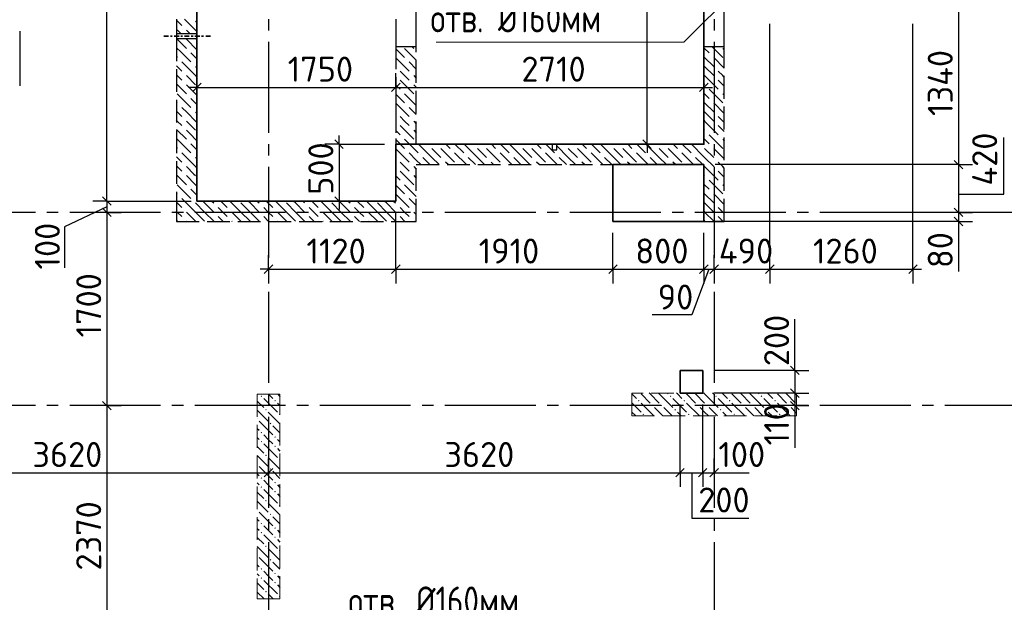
# Model space of a CAD drawing. Header units: millimetres. Extents: x 40580 to 1930067, y -240640 to 81020.
# Tile 21 of 256: x 249516 to 258180, y -215071 to -209945. Entities that reach past the tile are written whole.
import ezdxf

# ---------------------------------------------------------------- set-up
doc = ezdxf.new("R2010")
doc.units = ezdxf.units.MM
for name, pattern in [('______2', [270, 200, -70]), ('______5', [1100, 800, -100, 100, -100]), ('CENTER', [2, 1.25, -0.25, 0.25, -0.25])]:
    doc.linetypes.add(name, pattern=pattern)
for name, color, linetype, lineweight in [('Standard', 7, 'Continuous', 25), ('ЖБ Перекрытие верхний уровень', 7, 'Continuous', 35), ('ОСИ', 7, 'CENTER', 15), ('Примечания', 7, 'Continuous', 13)]:
    doc.layers.add(name, color=color, linetype=linetype, lineweight=lineweight)
doc.layers.add('ЖБ Пилон', color=7, linetype='______2', lineweight=13, true_color=0xa0a0a0)
doc.layers.add('ЖБ Стена верхний уровень', color=7, linetype='______2', true_color=0x656565)
doc.layers.add('Макрос окна_ макрос двери', color=7, linetype='Continuous')
doc.layers.add('Размерная выноска', color=7, linetype='Continuous')
doc.styles.add('GOST 2.304', font='isocpeur.ttf', dxfattribs={"width": 0.8})
doc.styles.add('ISOCPEUR', font='isocpeur.ttf')

msp = doc.modelspace()

# ---------------------------------------------------------------- hatches: boundary and pattern name
at = {"layer": 'ЖБ Пилон', "linetype": 'Continuous', "lineweight": -3, "transparency": 33554687}
for points in [[(251636.8, -213257.3), (251643.3, -213250.8), (251649.8, -213257.3), (251643.3, -213263.8)], [(251756.8, -213297.3), (251763.3, -213290.8), (251769.8, -213297.3), (251763.3, -213303.8)], [(254956.8, -213297.3), (254963.3, -213290.8), (254969.8, -213297.3), (254963.3, -213303.8)], [(255236.8, -213257.3), (255243.3, -213250.8), (255249.8, -213257.3), (255243.3, -213263.8)], [(255356.8, -213297.3), (255363.3, -213290.8), (255369.8, -213297.3), (255363.3, -213303.8)], [(255636.8, -213257.3), (255643.3, -213250.8), (255649.8, -213257.3), (255643.3, -213263.8)], [(255756.8, -213297.3), (255763.3, -213290.8), (255769.8, -213297.3), (255763.3, -213303.8)], [(256036.8, -213257.3), (256043.3, -213250.8), (256049.8, -213257.3), (256043.3, -213263.8)], [(256156.8, -213297.3), (256163.3, -213290.8), (256169.8, -213297.3), (256163.3, -213303.8)], [(251676.8, -213377.3), (251683.3, -213370.8), (251689.8, -213377.3), (251683.3, -213383.8)], [(255076.8, -213337.3), (255083.3, -213330.8), (255089.8, -213337.3), (255083.3, -213343.8)], [(255156.8, -213337.3), (255163.3, -213330.8), (255169.8, -213337.3), (255163.3, -213343.8)], [(255276.8, -213377.3), (255283.3, -213370.8), (255289.8, -213377.3), (255283.3, -213383.8)], [(255476.8, -213337.3), (255483.3, -213330.8), (255489.8, -213337.3), (255483.3, -213343.8)], [(255556.8, -213337.3), (255563.3, -213330.8), (255569.8, -213337.3), (255563.3, -213343.8)], [(255676.8, -213377.3), (255683.3, -213370.8), (255689.8, -213377.3), (255683.3, -213383.8)], [(255876.8, -213337.3), (255883.3, -213330.8), (255889.8, -213337.3), (255883.3, -213343.8)], [(255956.8, -213337.3), (255963.3, -213330.8), (255969.8, -213337.3), (255963.3, -213343.8)], [(256076.8, -213377.3), (256083.3, -213370.8), (256089.8, -213377.3), (256083.3, -213383.8)], [(256276.8, -213337.3), (256283.3, -213330.8), (256289.8, -213337.3), (256283.3, -213343.8)], [(251606.3, -213453.8), (251609.8, -213457.3), (251606.3, -213460.8)], [(251796.8, -213417.3), (251803.3, -213410.8), (251806.3, -213413.8), (251806.3, -213420.8), (251803.3, -213423.8)], [(254996.8, -213417.3), (255003.3, -213410.8), (255009.8, -213417.3), (255003.3, -213423.8)], [(255396.8, -213417.3), (255403.3, -213410.8), (255409.8, -213417.3), (255403.3, -213423.8)], [(255796.8, -213417.3), (255803.3, -213410.8), (255809.8, -213417.3), (255803.3, -213423.8)], [(256196.8, -213417.3), (256203.3, -213410.8), (256209.8, -213417.3), (256203.3, -213423.8)], [(251716.8, -213497.3), (251723.3, -213490.8), (251729.8, -213497.3), (251723.3, -213503.8)], [(251636.8, -213577.3), (251643.3, -213570.8), (251649.8, -213577.3), (251643.3, -213583.8)], [(251756.8, -213617.3), (251763.3, -213610.8), (251769.8, -213617.3), (251763.3, -213623.8)], [(251636.8, -213657.3), (251643.3, -213650.8), (251649.8, -213657.3), (251643.3, -213663.8)], [(251756.8, -213697.3), (251763.3, -213690.8), (251769.8, -213697.3), (251763.3, -213703.8)], [(251676.8, -213777.3), (251683.3, -213770.8), (251689.8, -213777.3), (251683.3, -213783.8)], [(251796.8, -213817.3), (251803.3, -213810.8), (251806.3, -213813.8), (251806.3, -213820.8), (251803.3, -213823.8)], [(251606.3, -213853.8), (251609.8, -213857.3), (251606.3, -213860.8)], [(251716.8, -213897.3), (251723.3, -213890.8), (251729.8, -213897.3), (251723.3, -213903.8)], [(251636.8, -213977.3), (251643.3, -213970.8), (251649.8, -213977.3), (251643.3, -213983.8)], [(251636.8, -214057.3), (251643.3, -214050.8), (251649.8, -214057.3), (251643.3, -214063.8)], [(251756.8, -214017.3), (251763.3, -214010.8), (251769.8, -214017.3), (251763.3, -214023.8)], [(251756.8, -214097.3), (251763.3, -214090.8), (251769.8, -214097.3), (251763.3, -214103.8)], [(251676.8, -214177.3), (251683.3, -214170.8), (251689.8, -214177.3), (251683.3, -214183.8)], [(251796.8, -214217.3), (251803.3, -214210.8), (251806.3, -214213.8), (251806.3, -214220.8), (251803.3, -214223.8)], [(251606.3, -214253.8), (251609.8, -214257.3), (251606.3, -214260.8)], [(251716.8, -214297.3), (251723.3, -214290.8), (251729.8, -214297.3), (251723.3, -214303.8)], [(251636.8, -214377.3), (251643.3, -214370.8), (251649.8, -214377.3), (251643.3, -214383.8)], [(251756.8, -214417.3), (251763.3, -214410.8), (251769.8, -214417.3), (251763.3, -214423.8)], [(251636.8, -214457.3), (251643.3, -214450.8), (251649.8, -214457.3), (251643.3, -214463.8)], [(251756.8, -214497.3), (251763.3, -214490.8), (251769.8, -214497.3), (251763.3, -214503.8)], [(251676.8, -214577.3), (251683.3, -214570.8), (251689.8, -214577.3), (251683.3, -214583.8)], [(251606.3, -214653.8), (251609.8, -214657.3), (251606.3, -214660.8)], [(251796.8, -214617.3), (251803.3, -214610.8), (251806.3, -214613.8), (251806.3, -214620.8), (251803.3, -214623.8)], [(251716.8, -214697.3), (251723.3, -214690.8), (251729.8, -214697.3), (251723.3, -214703.8)], [(251636.8, -214777.3), (251643.3, -214770.8), (251649.8, -214777.3), (251643.3, -214783.8)], [(251636.8, -214857.3), (251643.3, -214850.8), (251649.8, -214857.3), (251643.3, -214863.8)], [(251756.8, -214817.3), (251763.3, -214810.8), (251769.8, -214817.3), (251763.3, -214823.8)], [(251756.8, -214897.3), (251763.3, -214890.8), (251769.8, -214897.3), (251763.3, -214903.8)], [(251676.8, -214977.3), (251683.3, -214970.8), (251689.8, -214977.3), (251683.3, -214983.8)], [(251796.8, -215017.3), (251803.3, -215010.8), (251806.3, -215013.8), (251806.3, -215020.8), (251803.3, -215023.8)]]:
    msp.add_hatch(color=7, dxfattribs=at).paths.add_polyline_path(points, flags=16)

# ---------------------------------------------------------------- linework, layer by layer
at = {"layer": 'Standard', "color": 7, "linetype": 'Continuous', "lineweight": -3, "transparency": 33554687}
for p, q in [((257776.3, -209880.4), (257776.3, -211220.4)), ((249517.5, -210046), (249517.5, -210526.8)), ((251076.3, -210540.4), (251001.3, -210540.4)), ((251076.3, -210540.4), (252826.3, -210540.4)), ((252826.3, -210540.4), (255536.3, -210540.4)), ((255536.3, -210540.4), (255611.3, -210540.4)), ((252326.3, -211040.4), (252326.3, -210965.4)), ((252326.3, -211040.4), (252326.3, -211540.4)), ((255036.3, -211040.4), (255036.3, -211115.4)), ((257776.3, -211220.4), (257776.3, -211640.4)), ((250283.5, -211540.4), (250283.5, -211465.4)), ((250283.5, -211540.4), (250283.5, -211640.4)), ((252326.3, -211540.4), (252326.3, -211615.4)), ((250283.5, -211590.4), (249911.5, -211768.2)), ((257776.3, -211640.4), (257776.3, -211720.4)), ((257776.3, -211720.4), (257776.3, -211795.4)), ((249911.5, -211768.2), (249911.5, -212128)), ((251706.3, -212140.4), (251631.3, -212140.4)), ((252826.3, -212140.4), (254736.3, -212140.4)), ((254736.3, -212140.4), (255536.3, -212140.4)), ((255536.3, -212140.4), (255626.3, -212140.4)), ((255626.3, -212140.4), (256116.3, -212140.4)), ((256116.3, -212140.4), (257376.3, -212140.4)), ((257376.3, -212140.4), (257451.3, -212140.4)), ((256336.3, -213030.4), (256336.3, -212955.4)), ((256336.3, -213230.4), (256336.3, -213340.4)), ((250283.5, -213340.4), (250283.5, -215710.4)), ((256336.3, -213340.4), (256336.3, -213415.4)), ((248086.3, -213930.4), (251706.3, -213930.4)), ((251706.3, -213930.4), (255326.3, -213930.4)), ((255326.3, -213930.4), (255526.3, -213930.4)), ((255526.3, -213930.4), (255626.3, -213930.4)), ((255626.3, -213930.4), (255701.3, -213930.4))]:
    msp.add_line(p, q, dxfattribs=at)
at = {"layer": 'Standard', "color": 251, "linetype": 'Continuous', "lineweight": -3, "true_color": 0x656565, "transparency": 33554687}
for p, q in [((257376.3, -212140.4), (257376.3, -209980.4)), ((252826.3, -210540.4), (252826.3, -210415.4)), ((255536.3, -210540.4), (255536.3, -210415.4)), ((252826.3, -210540.4), (252826.3, -210665.4)), ((252826.3, -210540.4), (252826.3, -210940.4)), ((255536.3, -210540.4), (255536.3, -210665.4)), ((255536.3, -210540.4), (255536.3, -210940.4)), ((252326.3, -211040.4), (252201.3, -211040.4)), ((252326.3, -211040.4), (252451.3, -211040.4)), ((252326.3, -211040.4), (252726.3, -211040.4)), ((255036.3, -211040.4), (255436.3, -211040.4)), ((257776.3, -211220.4), (257651.3, -211220.4)), ((257776.3, -211220.4), (257901.3, -211220.4)), ((250283.5, -211540.4), (250158.5, -211540.4)), ((250283.5, -211540.4), (250408.5, -211540.4)), ((250283.5, -211540.4), (251026.3, -211540.4)), ((252326.3, -211540.4), (252201.3, -211540.4)), ((252326.3, -211540.4), (252451.3, -211540.4)), ((252326.3, -211540.4), (252326.3, -211540.4)), ((250283.5, -211640.4), (250158.5, -211640.4)), ((250283.5, -211640.4), (250408.5, -211640.4)), ((250283.5, -211640.4), (250283.5, -211640.4)), ((257776.3, -211640.4), (257651.3, -211640.4)), ((257776.3, -211640.4), (257901.3, -211640.4)), ((257776.3, -211720.4), (257651.3, -211720.4)), ((257776.3, -211720.4), (257901.3, -211720.4)), ((251706.3, -212140.4), (251706.3, -212015.4)), ((252826.3, -212140.4), (252826.3, -212015.4)), ((254736.3, -212140.4), (254736.3, -212015.4)), ((255536.3, -212140.4), (255536.3, -212015.4)), ((255626.3, -212140.4), (255626.3, -212015.4)), ((256116.3, -212140.4), (256116.3, -212015.4)), ((257376.3, -212140.4), (257376.3, -212015.4)), ((251706.3, -212140.4), (251706.3, -212265.4)), ((251706.3, -212140.4), (251706.3, -212140.4)), ((252826.3, -212140.4), (252826.3, -212265.4)), ((254736.3, -212140.4), (254736.3, -212265.4)), ((255536.3, -212140.4), (255536.3, -212265.4)), ((255626.3, -212140.4), (255626.3, -212265.4)), ((255626.3, -212140.4), (255626.3, -212140.4)), ((256116.3, -212140.4), (256116.3, -212265.4)), ((257376.3, -212140.4), (257376.3, -212265.4)), ((256336.3, -213030.4), (256211.3, -213030.4)), ((256336.3, -213030.4), (256461.3, -213030.4)), ((256336.3, -213230.4), (256211.3, -213230.4)), ((256336.3, -213230.4), (256461.3, -213230.4)), ((250283.5, -213340.4), (250158.5, -213340.4)), ((250283.5, -213340.4), (250408.5, -213340.4)), ((250283.5, -213340.4), (250283.5, -213340.4)), ((256336.3, -213340.4), (256211.3, -213340.4)), ((256336.3, -213340.4), (256461.3, -213340.4)), ((256336.3, -213340.4), (256336.3, -213340.4)), ((251706.3, -213930.4), (251706.3, -213805.4)), ((255326.3, -213930.4), (255326.3, -213805.4)), ((255526.3, -213930.4), (255526.3, -213805.4)), ((255626.3, -213930.4), (255626.3, -213805.4)), ((251706.3, -213930.4), (251706.3, -214055.4)), ((251706.3, -213930.4), (251706.3, -213930.4)), ((255326.3, -213930.4), (255326.3, -214055.4)), ((255526.3, -213930.4), (255526.3, -214055.4)), ((255626.3, -213930.4), (255626.3, -214055.4)), ((255626.3, -213930.4), (255626.3, -213930.4))]:
    msp.add_line(p, q, dxfattribs=at)
at = {"layer": 'Standard', "color": 7, "linetype": 'Continuous', "lineweight": 25, "transparency": 33554687}
for p, q in [((251038.8, -210577.9), (251113.8, -210502.9)), ((252788.8, -210577.9), (252863.8, -210502.9)), ((255498.8, -210577.9), (255573.8, -210502.9)), ((252288.8, -211002.9), (252363.8, -211077.9)), ((255073.8, -211077.9), (254998.8, -211002.9)), ((257738.8, -211182.9), (257813.8, -211257.9)), ((250246, -211502.9), (250321, -211577.9)), ((252288.8, -211502.9), (252363.8, -211577.9)), ((250246, -211602.9), (250321, -211677.9)), ((257738.8, -211602.9), (257813.8, -211677.9)), ((257738.8, -211682.9), (257813.8, -211757.9)), ((251668.8, -212177.9), (251743.8, -212102.9)), ((252788.8, -212177.9), (252863.8, -212102.9)), ((254698.8, -212177.9), (254773.8, -212102.9)), ((255498.8, -212177.9), (255573.8, -212102.9)), ((255588.8, -212177.9), (255663.8, -212102.9)), ((256078.8, -212177.9), (256153.8, -212102.9)), ((257338.8, -212177.9), (257413.8, -212102.9)), ((256298.8, -212992.9), (256373.8, -213067.9)), ((256298.8, -213192.9), (256373.8, -213267.9)), ((250246, -213302.9), (250321, -213377.9)), ((256298.8, -213302.9), (256373.8, -213377.9)), ((251668.8, -213967.9), (251743.8, -213892.9)), ((255288.8, -213967.9), (255363.8, -213892.9)), ((255488.8, -213967.9), (255563.8, -213892.9)), ((255588.8, -213967.9), (255663.8, -213892.9))]:
    msp.add_line(p, q, dxfattribs=at)
at = {"layer": 'Standard', "color": 7, "linetype": 'Continuous', "lineweight": -3, "transparency": 33554687}
for points in [[(255036.3, -211040.4), (255036.3, -208683), (255036.3, -208683), (255036.3, -206995.4)], [(250283.5, -211640.4), (250283.5, -211906.4), (250283.5, -211906.4), (250283.5, -211987), (250283.5, -211987), (250283.5, -213340.4)], [(251706.3, -212140.4), (252227.3, -212140.4), (252227.3, -212140.4), (252826.3, -212140.4)], [(256336.3, -213030.4), (256336.3, -213067.3), (256336.3, -213067.3), (256336.3, -213230.4)]]:
    msp.add_lwpolyline(points, dxfattribs=at)
at = {"layer": 'Standard', "color": 251, "linetype": 'Continuous', "lineweight": -3, "true_color": 0x656565, "transparency": 33554687}
for points in [[(256116.3, -212140.4), (256116.3, -212123.4), (256116.3, -212123.4), (256116.3, -209980.4)], [(257776.3, -211220.4), (257759.3, -211220.4), (257759.3, -211220.4), (255636.3, -211220.4)], [(252826.3, -212140.4), (252826.3, -212123.4), (252826.3, -212123.4), (252826.3, -212123.4), (252826.3, -212123.4), (252826.3, -212123.4), (252826.3, -212123.4), (252826.3, -212123.4), (252826.3, -212123.4), (252826.3, -211640.4)], [(257776.3, -211640.4), (257759.3, -211640.4), (257759.3, -211640.4), (257083.5, -211640.4)], [(257776.3, -211720.4), (257759.3, -211720.4), (257759.3, -211720.4), (255636.3, -211720.4)], [(254736.3, -212140.4), (254736.3, -212123.4), (254736.3, -212123.4), (254736.3, -212123.4), (254736.3, -212123.4), (254736.3, -212123.4), (254736.3, -212123.4), (254736.3, -211820.4)], [(255536.3, -212140.4), (255536.3, -212123.4), (255536.3, -212123.4), (255536.3, -212123.4), (255536.3, -212123.4), (255536.3, -211820.4)], [(256336.3, -213030.4), (256319.3, -213030.4), (256319.3, -213030.4), (255626.3, -213030.4)], [(256336.3, -213230.4), (256319.3, -213230.4), (256319.3, -213230.4), (255626.3, -213230.4)], [(255326.3, -213930.4), (255326.3, -213913.5), (255326.3, -213913.5), (255326.3, -213330.4)], [(255526.3, -213930.4), (255526.3, -213913.5), (255526.3, -213913.5), (255526.3, -213330.4)]]:
    msp.add_lwpolyline(points, dxfattribs=at)
at = {"layer": 'ЖБ Перекрытие верхний уровень', "transparency": 33554687}
for p, q in [((255536.3, -211220.4), (254736.3, -211220.4)), ((254736.3, -211220.4), (254736.3, -211720.4)), ((255536.3, -211720.4), (255536.3, -211220.4)), ((254736.3, -211720.4), (255536.3, -211720.4)), ((255526.3, -213030.4), (255326.3, -213030.4)), ((255326.3, -213030.4), (255326.3, -213230.4)), ((255526.3, -213230.4), (255526.3, -213030.4)), ((255326.3, -213230.4), (255526.3, -213230.4))]:
    msp.add_line(p, q, dxfattribs=at)
at = {"layer": 'ЖБ Перекрытие верхний уровень', "transparency": 33554687, "extrusion": (0, 0, -1)}
msp.add_lwpolyline([(-253006.3, -206995.4), (-253006.3, -207100.4), (-251076.3, -207100.4), (-251076.3, -211540.4), (-252826.3, -211540.4), (-252826.3, -211040.4), (-255536.3, -211040.4), (-255536.3, -206995.4), (-253006.3, -206995.4), (-253006.3, -206995.4)], dxfattribs=at)
at = {"layer": 'ЖБ Пилон', "color": 253, "linetype": '______2', "lineweight": 13, "true_color": 0xa0a0a0, "transparency": 33554687}
for p, q in [((251606.3, -213240.4), (251606.3, -215040.4)), ((251806.3, -213240.4), (251606.3, -213240.4)), ((251806.3, -215040.4), (251806.3, -213240.4)), ((256351.3, -213230.4), (254901.3, -213230.4)), ((254901.3, -213230.4), (254901.3, -213430.4)), ((256351.3, -213430.4), (256351.3, -213230.4)), ((254901.3, -213430.4), (256351.3, -213430.4)), ((251606.3, -215040.4), (251806.3, -215040.4))]:
    msp.add_line(p, q, dxfattribs=at)
at = {"layer": 'ЖБ Пилон', "color": 9, "linetype": 'Continuous', "lineweight": -3, "true_color": 0xc7c7c7, "transparency": 33554687}
for p, q in [((251663.3, -213277.3), (251783.3, -213397.3)), ((251743.3, -213277.3), (251706.4, -213240.4)), ((251786.4, -213240.4), (251806.3, -213260.3)), ((254903.3, -213237.3), (254901.3, -213235.3)), ((254943.3, -213277.3), (254903.3, -213237.3)), ((254983.3, -213237.3), (255063.3, -213317.3)), ((255063.3, -213237.3), (255056.4, -213230.4)), ((255063.3, -213237.3), (255143.3, -213317.3)), ((255136.4, -213230.4), (255143.3, -213237.3)), ((255143.3, -213237.3), (255263.3, -213357.3)), ((255216.4, -213230.4), (255223.3, -213237.3)), ((255263.3, -213277.3), (255383.3, -213397.3)), ((255303.3, -213237.3), (255296.4, -213230.4)), ((255343.3, -213277.3), (255303.3, -213237.3)), ((255383.3, -213237.3), (255463.3, -213317.3)), ((255463.3, -213237.3), (255456.4, -213230.4)), ((255463.3, -213237.3), (255543.3, -213317.3)), ((255536.4, -213230.4), (255543.3, -213237.3)), ((255543.3, -213237.3), (255663.3, -213357.3)), ((255616.4, -213230.4), (255623.3, -213237.3)), ((255663.3, -213277.3), (255783.3, -213397.3)), ((255703.3, -213237.3), (255696.4, -213230.4)), ((255743.3, -213277.3), (255703.3, -213237.3)), ((255783.3, -213237.3), (255863.3, -213317.3)), ((255863.3, -213237.3), (255856.4, -213230.4)), ((255863.3, -213237.3), (255943.3, -213317.3)), ((255936.4, -213230.4), (255943.3, -213237.3)), ((255943.3, -213237.3), (256063.3, -213357.3)), ((256016.4, -213230.4), (256023.3, -213237.3)), ((256063.3, -213277.3), (256183.3, -213397.3)), ((256103.3, -213237.3), (256096.4, -213230.4)), ((256143.3, -213277.3), (256103.3, -213237.3)), ((256183.3, -213237.3), (256263.3, -213317.3)), ((256263.3, -213237.3), (256256.4, -213230.4)), ((256263.3, -213237.3), (256343.3, -213317.3)), ((256336.4, -213230.4), (256343.3, -213237.3)), ((256343.3, -213237.3), (256351.3, -213245.3)), ((251606.3, -213300.3), (251663.3, -213357.3)), ((251606.3, -213380.3), (251703.3, -213477.3)), ((251783.3, -213317.3), (251806.3, -213340.3)), ((254901.3, -213315.3), (254983.3, -213397.3)), ((254983.3, -213317.3), (255096.4, -213430.4)), ((255143.3, -213397.3), (255103.3, -213357.3)), ((255183.3, -213357.3), (255256.4, -213430.4)), ((255383.3, -213317.3), (255496.4, -213430.4)), ((255543.3, -213397.3), (255503.3, -213357.3)), ((255583.3, -213357.3), (255656.4, -213430.4)), ((255783.3, -213317.3), (255896.4, -213430.4)), ((255943.3, -213397.3), (255903.3, -213357.3)), ((255983.3, -213357.3), (256056.4, -213430.4)), ((256183.3, -213317.3), (256296.4, -213430.4)), ((256343.3, -213397.3), (256303.3, -213357.3)), ((251703.3, -213397.3), (251806.3, -213500.3)), ((254903.3, -213397.3), (254936.4, -213430.4)), ((255176.4, -213430.4), (255143.3, -213397.3)), ((255303.3, -213397.3), (255336.4, -213430.4)), ((255576.4, -213430.4), (255543.3, -213397.3)), ((255703.3, -213397.3), (255736.4, -213430.4)), ((255976.4, -213430.4), (255943.3, -213397.3)), ((256103.3, -213397.3), (256136.4, -213430.4)), ((256351.3, -213405.3), (256343.3, -213397.3)), ((251606.3, -213540.3), (251623.3, -213557.3)), ((251623.3, -213477.3), (251743.3, -213597.3)), ((251806.3, -213580.3), (251743.3, -213517.3)), ((251606.3, -213620.3), (251623.3, -213637.3)), ((251703.3, -213637.3), (251663.3, -213597.3)), ((251743.3, -213677.3), (251703.3, -213637.3)), ((251783.3, -213637.3), (251806.3, -213660.3)), ((251606.3, -213700.3), (251663.3, -213757.3)), ((251663.3, -213677.3), (251783.3, -213797.3)), ((251783.3, -213717.3), (251806.3, -213740.3)), ((251606.3, -213780.3), (251703.3, -213877.3)), ((251703.3, -213797.3), (251806.3, -213900.3)), ((251623.3, -213877.3), (251743.3, -213997.3)), ((251606.3, -213940.3), (251623.3, -213957.3)), ((251806.3, -213980.3), (251743.3, -213917.3)), ((251606.3, -214020.3), (251623.3, -214037.3)), ((251703.3, -214037.3), (251663.3, -213997.3)), ((251743.3, -214077.3), (251703.3, -214037.3)), ((251783.3, -214037.3), (251806.3, -214060.3)), ((251606.3, -214100.3), (251663.3, -214157.3)), ((251663.3, -214077.3), (251783.3, -214197.3)), ((251783.3, -214117.3), (251806.3, -214140.3)), ((251606.3, -214180.3), (251703.3, -214277.3)), ((251703.3, -214197.3), (251806.3, -214300.3)), ((251623.3, -214277.3), (251743.3, -214397.3)), ((251806.3, -214380.3), (251743.3, -214317.3)), ((251606.3, -214340.3), (251623.3, -214357.3)), ((251606.3, -214420.3), (251623.3, -214437.3)), ((251703.3, -214437.3), (251663.3, -214397.3)), ((251606.3, -214500.3), (251663.3, -214557.3)), ((251663.3, -214477.3), (251783.3, -214597.3)), ((251743.3, -214477.3), (251703.3, -214437.3)), ((251783.3, -214437.3), (251806.3, -214460.3)), ((251606.3, -214580.3), (251703.3, -214677.3)), ((251783.3, -214517.3), (251806.3, -214540.3)), ((251623.3, -214677.3), (251743.3, -214797.3)), ((251703.3, -214597.3), (251806.3, -214700.3)), ((251606.3, -214740.3), (251623.3, -214757.3)), ((251806.3, -214780.3), (251743.3, -214717.3)), ((251606.3, -214820.3), (251623.3, -214837.3)), ((251703.3, -214837.3), (251663.3, -214797.3)), ((251743.3, -214877.3), (251703.3, -214837.3)), ((251783.3, -214837.3), (251806.3, -214860.3)), ((251606.3, -214900.3), (251663.3, -214957.3)), ((251663.3, -214877.3), (251783.3, -214997.3)), ((251783.3, -214917.3), (251806.3, -214940.3)), ((251606.3, -214980.3), (251666.4, -215040.4)), ((251703.3, -214997.3), (251746.4, -215040.4))]:
    msp.add_line(p, q, dxfattribs=at)
at = {"layer": 'ЖБ Стена верхний уровень', "color": 251, "linetype": '______2', "lineweight": -3, "true_color": 0x656565, "transparency": 33554687}
for p, q in [((250896.3, -209940.4), (250896.3, -210070.4)), ((251076.3, -210070.4), (251076.3, -209940.4)), ((251076.3, -210070.4), (250896.3, -210070.4)), ((251076.3, -210070.4), (250896.3, -210070.4)), ((250896.3, -210110.4), (251076.3, -210110.4)), ((250896.3, -210110.4), (251076.3, -210110.4)), ((250896.3, -210110.4), (250896.3, -211540.4)), ((251076.3, -211540.4), (251076.3, -210110.4)), ((252826.3, -210180.4), (253006.3, -210180.4)), ((252826.3, -210180.4), (252826.3, -211540.4)), ((253006.3, -211040.4), (253006.3, -210180.4)), ((255536.3, -210180.4), (255716.3, -210180.4)), ((255536.3, -210180.4), (255536.3, -211040.4)), ((255716.3, -211720.4), (255716.3, -210180.4)), ((254201.3, -211040.4), (253006.3, -211040.4)), ((254201.3, -211040.4), (254201.3, -211090.4)), ((254241.3, -211090.4), (254241.3, -211040.4)), ((255536.3, -211040.4), (254241.3, -211040.4)), ((254201.3, -211090.4), (254241.3, -211090.4)), ((253006.3, -211220.4), (255536.3, -211220.4)), ((253006.3, -211720.4), (253006.3, -211220.4)), ((255536.3, -211220.4), (255536.3, -211720.4)), ((250896.3, -211540.4), (250896.3, -211720.4)), ((252826.3, -211540.4), (251076.3, -211540.4)), ((250896.3, -211720.4), (252826.3, -211720.4)), ((252826.3, -211720.4), (253006.3, -211720.4)), ((255536.3, -211720.4), (255716.3, -211720.4))]:
    msp.add_line(p, q, dxfattribs=at)
at = {"layer": 'ЖБ Стена верхний уровень', "color": 9, "linetype": 'Continuous', "lineweight": -3, "true_color": 0xc7c7c7, "transparency": 33554687}
for p, q in [((251063.3, -210037.3), (250966.4, -209940.4)), ((251063.3, -209957.3), (251076.3, -209970.3)), ((250903.3, -210037.3), (250896.3, -210030.3)), ((250983.3, -210037.3), (251016.4, -210070.4)), ((251063.3, -210037.3), (251076.3, -210050.3)), ((250983.3, -210117.3), (251076.3, -210210.3)), ((251056.4, -210110.4), (251063.3, -210117.3)), ((251076.3, -210290.3), (251023.3, -210237.3)), ((252826.3, -210200.3), (252903.3, -210277.3)), ((252903.3, -210197.3), (253006.3, -210300.3)), ((252966.4, -210180.4), (252983.3, -210197.3)), ((255543.3, -210197.3), (255536.3, -210190.3)), ((255583.3, -210237.3), (255543.3, -210197.3)), ((255606.4, -210180.4), (255703.3, -210277.3)), ((250896.3, -210270.3), (250903.3, -210277.3)), ((251063.3, -210437.3), (250943.3, -210317.3)), ((252826.3, -210280.3), (252943.3, -210397.3)), ((253006.3, -210380.3), (252943.3, -210317.3)), ((255543.3, -210277.3), (255623.3, -210357.3)), ((250896.3, -210350.3), (250943.3, -210397.3)), ((250903.3, -210437.3), (250896.3, -210430.3)), ((251063.3, -210357.3), (251076.3, -210370.3)), ((252903.3, -210437.3), (252863.3, -210397.3)), ((255543.3, -210357.3), (255536.3, -210350.3)), ((255536.3, -210430.3), (255543.3, -210437.3)), ((255543.3, -210357.3), (255623.3, -210437.3)), ((255703.3, -210437.3), (255663.3, -210397.3)), ((250943.3, -210477.3), (250903.3, -210437.3)), ((250983.3, -210437.3), (251063.3, -210517.3)), ((250983.3, -210517.3), (251076.3, -210610.3)), ((251063.3, -210437.3), (251076.3, -210450.3)), ((252826.3, -210520.3), (252863.3, -210557.3)), ((252863.3, -210477.3), (252983.3, -210597.3)), ((252943.3, -210477.3), (252903.3, -210437.3)), ((252983.3, -210437.3), (253006.3, -210460.3)), ((252983.3, -210517.3), (253006.3, -210540.3)), ((255536.3, -210510.3), (255543.3, -210517.3)), ((255543.3, -210437.3), (255663.3, -210557.3)), ((252826.3, -210600.3), (252903.3, -210677.3)), ((252903.3, -210597.3), (253006.3, -210700.3)), ((255543.3, -210597.3), (255536.3, -210590.3)), ((255583.3, -210637.3), (255543.3, -210597.3)), ((255583.3, -210557.3), (255703.3, -210677.3)), ((250896.3, -210670.3), (250903.3, -210677.3)), ((251076.3, -210690.3), (251023.3, -210637.3)), ((252826.3, -210680.3), (252943.3, -210797.3)), ((255543.3, -210677.3), (255623.3, -210757.3)), ((250896.3, -210750.3), (250943.3, -210797.3)), ((251063.3, -210757.3), (251076.3, -210770.3)), ((253006.3, -210780.3), (252943.3, -210717.3)), ((255543.3, -210757.3), (255536.3, -210750.3)), ((255543.3, -210757.3), (255623.3, -210837.3)), ((250903.3, -210837.3), (250896.3, -210830.3)), ((250943.3, -210877.3), (250903.3, -210837.3)), ((251063.3, -210837.3), (251076.3, -210850.3)), ((252903.3, -210837.3), (252863.3, -210797.3)), ((252943.3, -210877.3), (252903.3, -210837.3)), ((252983.3, -210837.3), (253006.3, -210860.3)), ((255536.3, -210830.3), (255543.3, -210837.3)), ((255543.3, -210837.3), (255663.3, -210957.3)), ((255703.3, -210837.3), (255663.3, -210797.3)), ((250896.3, -210910.3), (250983.3, -210997.3)), ((252826.3, -210920.3), (252863.3, -210957.3)), ((252863.3, -210877.3), (252983.3, -210997.3)), ((252983.3, -210917.3), (253006.3, -210940.3)), ((255536.3, -210910.3), (255543.3, -210917.3)), ((250903.3, -210997.3), (251023.3, -211117.3)), ((251076.3, -211090.3), (251023.3, -211037.3)), ((252826.3, -211000.3), (252903.3, -211077.3)), ((252903.3, -210997.3), (253006.3, -211100.3)), ((253143.3, -211157.3), (253026.4, -211040.4)), ((253266.4, -211040.4), (253303.3, -211077.3)), ((253346.4, -211040.4), (253423.3, -211117.3)), ((253543.3, -211157.3), (253426.4, -211040.4)), ((253666.4, -211040.4), (253703.3, -211077.3)), ((253746.4, -211040.4), (253823.3, -211117.3)), ((253943.3, -211157.3), (253826.4, -211040.4)), ((254066.4, -211040.4), (254103.3, -211077.3)), ((254146.4, -211040.4), (254223.3, -211117.3)), ((254466.4, -211040.4), (254503.3, -211077.3)), ((254546.4, -211040.4), (254623.3, -211117.3)), ((254743.3, -211157.3), (254626.4, -211040.4)), ((254866.4, -211040.4), (254903.3, -211077.3)), ((254946.4, -211040.4), (255023.3, -211117.3)), ((255143.3, -211157.3), (255026.4, -211040.4)), ((255266.4, -211040.4), (255303.3, -211077.3)), ((255346.4, -211040.4), (255423.3, -211117.3)), ((255536.3, -211150.3), (255426.4, -211040.4)), ((255543.3, -210997.3), (255536.3, -210990.3)), ((255583.3, -211037.3), (255543.3, -210997.3)), ((255583.3, -210957.3), (255703.3, -211077.3)), ((250896.3, -211070.3), (250903.3, -211077.3)), ((252826.3, -211080.3), (252943.3, -211197.3)), ((253006.3, -211180.3), (252943.3, -211117.3)), ((253006.3, -211100.3), (253023.3, -211117.3)), ((253143.3, -211077.3), (253223.3, -211157.3)), ((253223.3, -211077.3), (253343.3, -211197.3)), ((253446.4, -211220.4), (253343.3, -211117.3)), ((253543.3, -211077.3), (253623.3, -211157.3)), ((253623.3, -211077.3), (253743.3, -211197.3)), ((253846.4, -211220.4), (253743.3, -211117.3)), ((253943.3, -211077.3), (254023.3, -211157.3)), ((254023.3, -211077.3), (254143.3, -211197.3)), ((254246.4, -211220.4), (254143.3, -211117.3)), ((254343.3, -211157.3), (254241.3, -211055.3)), ((254343.3, -211077.3), (254423.3, -211157.3)), ((254423.3, -211077.3), (254543.3, -211197.3)), ((254646.4, -211220.4), (254543.3, -211117.3)), ((254743.3, -211077.3), (254823.3, -211157.3)), ((254823.3, -211077.3), (254943.3, -211197.3)), ((255046.4, -211220.4), (254943.3, -211117.3)), ((255143.3, -211077.3), (255223.3, -211157.3)), ((255223.3, -211077.3), (255343.3, -211197.3)), ((255446.4, -211220.4), (255343.3, -211117.3)), ((255543.3, -211077.3), (255623.3, -211157.3)), ((250896.3, -211150.3), (250943.3, -211197.3)), ((251063.3, -211157.3), (251076.3, -211170.3)), ((252903.3, -211237.3), (252863.3, -211197.3)), ((253046.4, -211220.4), (253006.3, -211180.3)), ((253063.3, -211157.3), (253126.4, -211220.4)), ((253143.3, -211157.3), (253206.4, -211220.4)), ((253286.4, -211220.4), (253263.3, -211197.3)), ((253463.3, -211157.3), (253526.4, -211220.4)), ((253543.3, -211157.3), (253606.4, -211220.4)), ((253686.4, -211220.4), (253663.3, -211197.3)), ((253863.3, -211157.3), (253926.4, -211220.4)), ((253943.3, -211157.3), (254006.4, -211220.4)), ((254086.4, -211220.4), (254063.3, -211197.3)), ((254263.3, -211157.3), (254326.4, -211220.4)), ((254343.3, -211157.3), (254406.4, -211220.4)), ((254486.4, -211220.4), (254463.3, -211197.3)), ((254663.3, -211157.3), (254726.4, -211220.4)), ((254743.3, -211157.3), (254806.4, -211220.4)), ((254886.4, -211220.4), (254863.3, -211197.3)), ((255063.3, -211157.3), (255126.4, -211220.4)), ((255143.3, -211157.3), (255206.4, -211220.4)), ((255286.4, -211220.4), (255263.3, -211197.3)), ((255463.3, -211157.3), (255526.4, -211220.4)), ((255543.3, -211157.3), (255536.3, -211150.3)), ((255543.3, -211157.3), (255623.3, -211237.3)), ((255703.3, -211237.3), (255663.3, -211197.3)), ((250903.3, -211237.3), (250896.3, -211230.3)), ((250943.3, -211277.3), (250903.3, -211237.3)), ((251063.3, -211237.3), (251076.3, -211250.3)), ((252863.3, -211277.3), (252983.3, -211397.3)), ((252943.3, -211277.3), (252903.3, -211237.3)), ((252983.3, -211237.3), (253006.3, -211260.3)), ((255536.3, -211230.3), (255543.3, -211237.3)), ((255543.3, -211237.3), (255663.3, -211357.3)), ((250896.3, -211310.3), (250983.3, -211397.3)), ((252826.3, -211320.3), (252863.3, -211357.3)), ((252983.3, -211317.3), (253006.3, -211340.3)), ((255536.3, -211310.3), (255543.3, -211317.3)), ((255583.3, -211357.3), (255703.3, -211477.3)), ((250896.3, -211470.3), (250903.3, -211477.3)), ((250903.3, -211397.3), (251023.3, -211517.3)), ((252826.3, -211400.3), (252903.3, -211477.3)), ((252903.3, -211397.3), (253006.3, -211500.3)), ((255543.3, -211397.3), (255536.3, -211390.3)), ((255583.3, -211437.3), (255543.3, -211397.3)), ((250896.3, -211550.3), (250943.3, -211597.3)), ((250966.4, -211540.4), (250943.3, -211517.3)), ((251063.3, -211637.3), (250966.4, -211540.4)), ((251063.3, -211557.3), (251143.3, -211637.3)), ((251143.3, -211557.3), (251126.4, -211540.4)), ((251143.3, -211557.3), (251223.3, -211637.3)), ((251206.4, -211540.4), (251223.3, -211557.3)), ((251286.4, -211540.4), (251343.3, -211597.3)), ((251463.3, -211637.3), (251366.4, -211540.4)), ((251463.3, -211557.3), (251543.3, -211637.3)), ((251543.3, -211557.3), (251526.4, -211540.4)), ((251543.3, -211557.3), (251623.3, -211637.3)), ((251606.4, -211540.4), (251623.3, -211557.3)), ((251686.4, -211540.4), (251743.3, -211597.3)), ((251863.3, -211637.3), (251766.4, -211540.4)), ((251863.3, -211557.3), (251943.3, -211637.3)), ((251943.3, -211557.3), (251926.4, -211540.4)), ((251943.3, -211557.3), (252023.3, -211637.3)), ((252006.4, -211540.4), (252023.3, -211557.3)), ((252086.4, -211540.4), (252143.3, -211597.3)), ((252263.3, -211637.3), (252166.4, -211540.4)), ((252263.3, -211557.3), (252343.3, -211637.3)), ((252343.3, -211557.3), (252326.4, -211540.4)), ((252343.3, -211557.3), (252423.3, -211637.3)), ((252406.4, -211540.4), (252423.3, -211557.3)), ((252486.4, -211540.4), (252543.3, -211597.3)), ((252663.3, -211637.3), (252566.4, -211540.4)), ((252663.3, -211557.3), (252743.3, -211637.3)), ((252743.3, -211557.3), (252726.4, -211540.4)), ((252743.3, -211557.3), (252823.3, -211637.3)), ((252806.4, -211540.4), (252823.3, -211557.3)), ((252826.3, -211480.3), (252943.3, -211597.3)), ((253006.3, -211580.3), (252943.3, -211517.3)), ((255543.3, -211557.3), (255536.3, -211550.3)), ((255543.3, -211477.3), (255623.3, -211557.3)), ((255543.3, -211557.3), (255623.3, -211637.3)), ((250903.3, -211637.3), (250896.3, -211630.3)), ((250943.3, -211677.3), (250903.3, -211637.3)), ((250983.3, -211637.3), (251063.3, -211717.3)), ((251063.3, -211637.3), (251143.3, -211717.3)), ((251143.3, -211637.3), (251226.4, -211720.4)), ((251303.3, -211637.3), (251263.3, -211597.3)), ((251343.3, -211677.3), (251303.3, -211637.3)), ((251383.3, -211637.3), (251463.3, -211717.3)), ((251463.3, -211637.3), (251543.3, -211717.3)), ((251543.3, -211637.3), (251626.4, -211720.4)), ((251703.3, -211637.3), (251663.3, -211597.3)), ((251743.3, -211677.3), (251703.3, -211637.3)), ((251783.3, -211637.3), (251863.3, -211717.3)), ((251863.3, -211637.3), (251943.3, -211717.3)), ((251943.3, -211637.3), (252026.4, -211720.4)), ((252103.3, -211637.3), (252063.3, -211597.3)), ((252143.3, -211677.3), (252103.3, -211637.3)), ((252183.3, -211637.3), (252263.3, -211717.3)), ((252263.3, -211637.3), (252343.3, -211717.3)), ((252343.3, -211637.3), (252426.4, -211720.4)), ((252503.3, -211637.3), (252463.3, -211597.3)), ((252543.3, -211677.3), (252503.3, -211637.3)), ((252583.3, -211637.3), (252663.3, -211717.3)), ((252663.3, -211637.3), (252743.3, -211717.3)), ((252743.3, -211637.3), (252826.3, -211720.3)), ((252903.3, -211637.3), (252863.3, -211597.3)), ((252943.3, -211677.3), (252903.3, -211637.3)), ((252983.3, -211637.3), (253006.3, -211660.3)), ((255536.3, -211630.3), (255543.3, -211637.3)), ((255543.3, -211637.3), (255626.4, -211720.4)), ((255703.3, -211637.3), (255663.3, -211597.3)), ((250896.3, -211710.3), (250906.4, -211720.4)), ((250983.3, -211717.3), (250986.4, -211720.4)), ((251263.3, -211677.3), (251306.4, -211720.4)), ((251383.3, -211717.3), (251386.4, -211720.4)), ((251663.3, -211677.3), (251706.4, -211720.4)), ((251783.3, -211717.3), (251786.4, -211720.4)), ((252063.3, -211677.3), (252106.4, -211720.4)), ((252183.3, -211717.3), (252186.4, -211720.4)), ((252463.3, -211677.3), (252506.4, -211720.4)), ((252583.3, -211717.3), (252586.4, -211720.4)), ((252826.3, -211720.3), (252826.4, -211720.4)), ((252863.3, -211677.3), (252906.4, -211720.4)), ((252983.3, -211717.3), (252986.4, -211720.4)), ((255536.3, -211710.3), (255543.3, -211717.3)), ((255663.3, -211677.3), (255706.4, -211720.4))]:
    msp.add_line(p, q, dxfattribs=at)
for points in [[(250896.3, -209950.3), (250897.6, -209951.6), (250897.6, -209951.6), (250943.3, -209997.3)], [(250936.4, -210070.4), (250907.7, -210041.7), (250907.7, -210041.7), (250903.3, -210037.3)], [(250896.4, -210110.4), (250917.9, -210131.9), (250917.9, -210131.9), (250983.3, -210197.3)], [(250903.3, -210197.3), (250928, -210222), (250928, -210222), (251023.3, -210317.3)], [(255703.3, -210197.3), (255716.3, -210210.3), (255716.3, -210210.3)], [(255623.3, -210277.3), (255716.3, -210370.3), (255716.3, -210370.3)], [(250896.3, -210510.3), (250968.6, -210582.6), (250968.6, -210582.6), (250983.3, -210597.3)], [(255663.3, -210477.3), (255716.3, -210530.3), (255716.3, -210530.3)], [(255716.3, -210450.3), (255716.3, -210450.3), (255703.3, -210437.3)], [(250903.3, -210597.3), (250978.7, -210672.7), (250978.7, -210672.7), (251023.3, -210717.3)], [(255703.3, -210597.3), (255716.3, -210610.3), (255716.3, -210610.3)], [(255623.3, -210677.3), (255716.3, -210770.3), (255716.3, -210770.3)], [(251063.3, -210837.3), (250988.8, -210762.8), (250988.8, -210762.8), (250943.3, -210717.3)], [(250983.3, -210837.3), (250999, -210853), (250999, -210853), (251063.3, -210917.3)], [(255716.3, -210850.3), (255716.3, -210850.3), (255703.3, -210837.3)], [(250983.3, -210917.3), (251009.1, -210943.1), (251009.1, -210943.1), (251076.3, -211010.3)], [(255663.3, -210877.3), (255716.3, -210930.3), (255716.3, -210930.3)], [(255703.3, -210997.3), (255716.3, -211010.3), (255716.3, -211010.3)], [(251063.3, -211237.3), (251039.5, -211213.6), (251039.5, -211213.6), (250943.3, -211117.3)], [(255623.3, -211077.3), (255716.3, -211170.3), (255716.3, -211170.3)], [(250983.3, -211237.3), (251049.7, -211303.7), (251049.7, -211303.7), (251063.3, -211317.3)], [(255663.3, -211277.3), (255716.3, -211330.3), (255716.3, -211330.3)], [(255716.3, -211250.3), (255716.3, -211250.3), (255703.3, -211237.3)], [(250983.3, -211317.3), (251059.8, -211393.8), (251059.8, -211393.8), (251076.3, -211410.3)], [(251076.3, -211490.3), (251070, -211484), (251070, -211484), (251023.3, -211437.3)], [(255703.3, -211397.3), (255716.3, -211410.3), (255716.3, -211410.3)], [(255623.3, -211477.3), (255716.3, -211570.3), (255716.3, -211570.3)], [(255716.3, -211650.3), (255716.3, -211650.3), (255703.3, -211637.3)]]:
    msp.add_lwpolyline(points, dxfattribs=at)
at = {"layer": 'ЖБ Стена верхний уровень', "color": 251, "linetype": '______2', "lineweight": -3, "true_color": 0x656565, "transparency": 33554687}
for points in [[(250826.5, -210090.4), (250784.7, -210090.4), (250826.5, -210090.4)], [(250826.5, -210090.4), (250784.7, -210090.4), (250826.5, -210090.4)], [(250843.1, -210090.4), (250859.3, -210090.4), (250843.1, -210090.4)], [(250843.1, -210090.4), (250859.3, -210090.4), (250843.1, -210090.4)], [(250918.4, -210090.4), (250876.5, -210090.4), (250918.4, -210090.4)], [(250918.4, -210090.4), (250876.5, -210090.4), (250918.4, -210090.4)], [(250933.9, -210090.4), (250950.1, -210090.4), (250933.9, -210090.4)], [(250933.9, -210090.4), (250950.1, -210090.4), (250933.9, -210090.4)], [(251008.8, -210090.4), (250967, -210090.4), (251008.8, -210090.4)], [(251008.8, -210090.4), (250967, -210090.4), (251008.8, -210090.4)], [(251025.4, -210090.4), (251041.6, -210090.4), (251025.4, -210090.4)], [(251025.4, -210090.4), (251041.6, -210090.4), (251025.4, -210090.4)], [(251100.6, -210090.4), (251058.8, -210090.4), (251100.6, -210090.4)], [(251100.6, -210090.4), (251058.8, -210090.4), (251100.6, -210090.4)], [(251116.1, -210090.4), (251132.4, -210090.4), (251116.1, -210090.4)], [(251116.1, -210090.4), (251132.4, -210090.4), (251116.1, -210090.4)], [(251195.1, -210090.4), (251153.3, -210090.4), (251195.1, -210090.4)], [(251195.1, -210090.4), (251153.3, -210090.4), (251195.1, -210090.4)]]:
    msp.add_lwpolyline(points, dxfattribs=at)
at = {"layer": 'Макрос окна_ макрос двери', "color": 7, "linetype": 'Continuous', "lineweight": -3, "transparency": 33554687}
for p, q in [((253006.3, -210180.4), (253006.3, -209780.4)), ((255536.3, -209780.4), (255536.3, -210180.4)), ((255716.3, -210180.4), (255716.3, -209780.4)), ((252826.3, -209940.4), (252826.3, -210180.4)), ((250896.3, -210070.4), (250896.3, -210110.4)), ((250896.3, -210070.4), (250896.3, -210110.4)), ((251076.3, -210110.4), (251076.3, -210070.4)), ((251076.3, -210110.4), (251076.3, -210070.4))]:
    msp.add_line(p, q, dxfattribs=at)
at = {"layer": 'ОСИ', "color": 8, "linetype": '______5', "lineweight": -3, "transparency": 33554687}
for p, q in [((251706.3, -204640.4), (251706.3, -223470.4)), ((255626.3, -204640.4), (255626.3, -223470.4)), ((262856.3, -211640.4), (217546.3, -211640.4)), ((262856.3, -213340.4), (217546.3, -213340.4))]:
    msp.add_line(p, q, dxfattribs=at)
at = {"layer": 'Примечания', "color": 7, "linetype": 'Continuous', "lineweight": 13, "transparency": 33554687}
msp.add_lwpolyline([(255811.3, -209690.4), (255359.2, -210142.5), (253180, -210142.5)], dxfattribs=at)
at = {"layer": 'Размерная выноска', "color": 7, "linetype": 'Continuous', "lineweight": -3, "transparency": 33554687}
for p, q in [((250283.5, -211540.4), (250283.5, -204140.5)), ((257776.3, -211720.4), (257776.3, -212160.4)), ((256336.3, -213030.4), (256336.3, -212580.4)), ((256336.3, -213340.4), (256336.3, -213710.4)), ((255626.3, -213930.4), (255936.3, -213930.4))]:
    msp.add_line(p, q, dxfattribs=at)
for points in [[(257776.3, -211480.4), (258176.3, -211480.4), (258176.3, -210980.4)], [(255581.3, -212140.4), (255431.3, -212540.4), (255081.3, -212540.4)], [(255431.3, -213930.4), (255431.3, -214330.4), (255931.3, -214330.4)]]:
    msp.add_lwpolyline(points, dxfattribs=at)

# ---------------------------------------------------------------- texts
at = {"layer": 'Standard', "color": 7, "linetype": 'Continuous', "lineweight": 25, "transparency": 33554687, "char_height": 220, "attachment_point": 7, "rotation": 90, "style": 'ISOCPEUR'}
for s, insert, width in [('1340', (257726.3, -210792.8), 610.165), ('420', (258117, -211404.7), 531.967), ('500', (252276.3, -211485.9), 516.396), ('100', (249869.6, -212143), 485.073), ('80', (257726.3, -212130.8), 391.311), ('1700', (250233.5, -212740.6), 625.741), ('200', (256286.3, -212992.9), 531.96), ('110', (256286.3, -213690.7), 438.192), ('2370', (250233.5, -214791.3), 657.052)]:
    msp.add_mtext(s, dxfattribs=dict(at, insert=insert, width=width))
at = {"layer": 'Standard', "color": 7, "linetype": 'Continuous', "lineweight": 25, "transparency": 33554687, "char_height": 220, "attachment_point": 7, "style": 'ISOCPEUR'}
for s, insert, width in [('1750', (251874.5, -210490.4), 657.046), ('2710', (253931.1, -210490.4), 625.735), ('1120', (252039.6, -212090.4), 578.848), ('1910', (253554.6, -212090.4), 578.848), ('800', (254933, -212090.4), 531.967), ('490', (255668, -212090.4), 531.973), ('1260', (256496.1, -212090.4), 625.741), ('90', (255130.6, -212495.3), 391.317), ('3620', (249628, -213880.4), 657.046), ('3620', (253253, -213880.4), 657.052), ('100', (255663.8, -213880.4), 485.079), ('200', (255487.2, -214280.4), 531.967)]:
    msp.add_mtext(s, dxfattribs=dict(at, insert=insert, width=width))
at = {"layer": 'Примечания', "color": 7, "linetype": 'Continuous', "lineweight": 25, "transparency": 33554687, "char_height": 250, "attachment_point": 7, "style": 'GOST 2.304'}
for insert, width in [((253131.9, -210056.9), 1673.438), ((252408.7, -215181.3), 1673.444)]:
    msp.add_mtext('отв.\\~Ø160мм', dxfattribs=dict(at, insert=insert, width=width))

doc.saveas('drawing.dxf')
